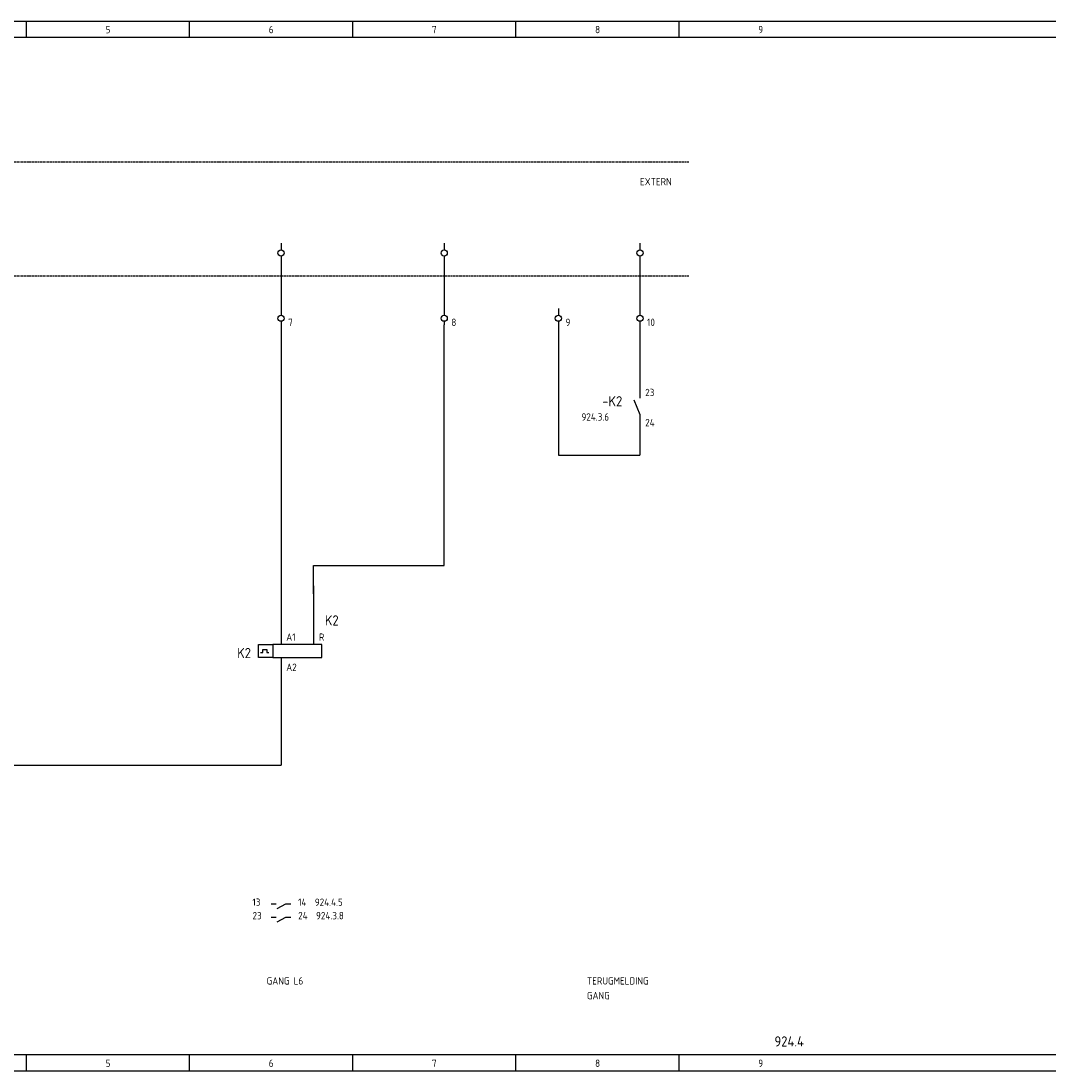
# Model space of a CAD drawing. Extents: x 36 to 1505, y -50 to 508.
# Tile 4 of 5: x 1251 to 1505, y -50 to 208. Entities that reach past the tile are written whole.
import ezdxf

# ---------------------------------------------------------------- set-up
doc = ezdxf.new("R2010")
doc.units = 0
doc.linetypes.add('EPLANLINE2', pattern=[0.375, 0.25, -0.125])
doc.linetypes.add('EPLANLINE7', pattern=[0])
for name, color, linetype in [('AANSLUITCODE', 3, 'CONTINUOUS'), ('AUTOCONNECTING', 2, 'CONTINUOUS'), ('CONTACTSPIEGEL', 7, 'CONTINUOUS'), ('EL6222--', 3, 'CONTINUOUS'), ('KLEMMEN', 7, 'CONTINUOUS'), ('KRUISVERWIJZING', 7, 'CONTINUOUS'), ('ODC', 5, 'CONTINUOUS'), ('ONDERHOEK', 1, 'CONTINUOUS'), ('SPEC_TEKST', 5, 'CONTINUOUS'), ('SYMBOOL', 4, 'CONTINUOUS')]:
    doc.layers.add(name, color=color, linetype=linetype)
doc.styles.get("Standard").update_dxf_attribs({"font": 'ISOCP'})

# ---------------------------------------------------------------- blocks, each defined once
blk = doc.blocks.new('30_0_CBZ_NEN')
at = {"layer": 'SYMBOOL', "color": 3, "linetype": 'EPLANLINE7'}
for p, q in [((0, 4), (0, 3.2)), ((0, 3.2), (0, 2.4)), ((0, 0.8), (0, 0))]:
    blk.add_line(p, q, dxfattribs=at)
blk.add_circle((0, 1.6), 0.75, dxfattribs=at)
blk = doc.blocks.new('190_0_CBZ_NEN')
at = {"layer": 'SYMBOOL', "color": 3, "linetype": 'EPLANLINE7'}
for p, q in [((0, 4), (0, 3.2)), ((0, 3.2), (0, 1.6)), ((-5.5, -1.6), (-5.5, 1.6)), ((-5.5, 1.6), (-2, 1.6)), ((-4.5, -0.4), (-4.5, 0.4)), ((-4.5, 0.4), (-3.5, 0.4)), ((-3.5, 0.4), (-3.5, -0.4)), ((0, 1.6), (-2, 1.6)), ((-2, 1.6), (-2, -1.6)), ((10, 1.6), (-1, 1.6)), ((10, -1.6), (10, 1.6)), ((-2, -1.6), (-5.5, -1.6)), ((-5, -0.4), (-4.5, -0.4)), ((-3.5, -0.4), (-3, -0.4)), ((-2, -1.6), (-1, -1.6)), ((-1, -1.6), (10, -1.6)), ((0, -1.6), (0, -3.2)), ((0, -3.2), (0, -4))]:
    blk.add_line(p, q, dxfattribs=at)
blk = doc.blocks.new('163_0_CBZ_NEN')
at = {"layer": 'SYMBOOL', "color": 3, "linetype": 'EPLANLINE7'}
for p, q in [((0, 4), (0, 3.2)), ((0, 3.2), (0, 1.6))]:
    blk.add_line(p, q, dxfattribs=at)
blk = doc.blocks.new('1_0_CBZ_NEN')
at = {"layer": 'SYMBOOL', "color": 3, "linetype": 'EPLANLINE7'}
for p, q in [((0, 4), (0, 3.2)), ((0, 3.2), (0, 2)), ((-1.5, 1.6), (0, -2)), ((0, -2), (0, -3.2)), ((0, -3.2), (0, -4))]:
    blk.add_line(p, q, dxfattribs=at)
blk = doc.blocks.new('SO283')
at = {"layer": 'SYMBOOL', "color": 3, "linetype": 'EPLANLINE7'}
for p, q in [((0, 4), (0, 0)), ((0, 0), (2, 0))]:
    blk.add_line(p, q, dxfattribs=at)
blk = doc.blocks.new('SO282')
at = {"layer": 'SYMBOOL', "color": 3, "linetype": 'EPLANLINE7'}
for p in [(0, 4), (-2, 0)]:
    blk.add_line(p, (0, 0), dxfattribs=at)

msp = doc.modelspace()

# ---------------------------------------------------------------- linework, layer by layer
at = {"layer": 'AUTOCONNECTING', "color": 3, "linetype": 'EPLANLINE7'}
for p, q in [((1315, 149), (1315, 137)), ((1355, 149), (1355, 137)), ((1403, 149), (1403, 137)), ((1315, 133), (1315, 57)), ((1383, 133), (1383, 101)), ((1403, 133), (1403, 117)), ((1403, 109), (1403, 101)), ((1383, 101), (1403, 101)), ((1323, 69), (1323, 57)), ((1315, 49), (1315, 25)), ((1157, 25), (1315, 25))]:
    msp.add_line(p, q, dxfattribs=at)
at = {"layer": 'CONTACTSPIEGEL', "color": 1, "linetype": 'EPLANLINE7'}
for p, q in [((1312.6, -9), (1313.08, -9)), ((1313.08, -9), (1313.8, -9)), ((1314.05, -10.12), (1316.2, -9)), ((1316.2, -9), (1316.92, -9)), ((1316.92, -9), (1317.4, -9)), ((1312.6, -12.3), (1313.08, -12.3)), ((1313.08, -12.3), (1313.8, -12.3)), ((1314.05, -13.43), (1316.2, -12.3)), ((1316.2, -12.3), (1316.92, -12.3)), ((1316.92, -12.3), (1317.4, -12.3))]:
    msp.add_line(p, q, dxfattribs=at)
at = {"layer": 'EL6222--'}
for p, q in [((1355, 74), (1355, 133)), ((1323, 67), (1323, 74)), ((1323, 74), (1355, 74))]:
    msp.add_line(p, q, dxfattribs=at)
at = {"layer": 'ONDERHOEK', "color": 1, "linetype": 'EPLANLINE7'}
for p, q in [((1000, 207.5), (1505, 207.5)), ((1252.5, 207.5), (1252.5, 203.5)), ((1292.5, 207.5), (1292.5, 203.5)), ((1332.5, 207.5), (1332.5, 203.5)), ((1372.5, 207.5), (1372.5, 203.5)), ((1412.5, 207.5), (1412.5, 203.5)), ((1000, 203.5), (1505, 203.5)), ((1505, -46), (1000, -46)), ((1252.5, -46), (1252.5, -50)), ((1292.5, -46), (1292.5, -50)), ((1332.5, -46), (1332.5, -50)), ((1372.5, -46), (1372.5, -50)), ((1412.5, -46), (1412.5, -50)), ((1000, -50), (1505, -50))]:
    msp.add_line(p, q, dxfattribs=at)
at = {"layer": 'SYMBOOL', "color": 1, "linetype": 'EPLANLINE2'}
for p, q in [((1087, 173), (1415, 173)), ((1087, 145), (1415, 145))]:
    msp.add_line(p, q, dxfattribs=at)

# ---------------------------------------------------------------- block references
at = {"layer": 'SYMBOOL'}
for name, p in [('30_0_CBZ_NEN', (1315, 149)), ('30_0_CBZ_NEN', (1355, 149)), ('30_0_CBZ_NEN', (1403, 149)), ('SO283', (1383, 101)), ('SO282', (1403, 101))]:
    msp.add_blockref(name, p, dxfattribs=at)
ref = msp.add_blockref('30_0_CBZ_NEN', (1315, 133), dxfattribs=at)
ref.add_attrib('AANSLUITCODERING_1', '7', (1316.75, 132.7), dxfattribs={"layer": 'KLEMMEN', "color": 2, "height": 1.8})
ref = msp.add_blockref('30_0_CBZ_NEN', (1355, 133), dxfattribs=at)
ref.add_attrib('AANSLUITCODERING_1', '8', (1356.75, 132.7), dxfattribs={"layer": 'KLEMMEN', "color": 2, "height": 1.8})
ref = msp.add_blockref('30_0_CBZ_NEN', (1383, 133), dxfattribs=at)
ref.add_attrib('AANSLUITCODERING_1', '9', (1384.75, 132.7), dxfattribs={"layer": 'KLEMMEN', "color": 2, "height": 1.8})
ref = msp.add_blockref('30_0_CBZ_NEN', (1403, 133), dxfattribs=at)
ref.add_attrib('AANSLUITCODERING_1', '10', (1404.75, 132.7), dxfattribs={"layer": 'KLEMMEN', "color": 2, "height": 1.8})
ref = msp.add_blockref('1_0_CBZ_NEN', (1403, 113), dxfattribs=at)
ref.add_attrib('ODC_1', '-K2', (1393.75, 113), dxfattribs={"layer": 'ODC', "color": 3, "height": 2.5})
ref.add_attrib('AANSLUITCODERING_1', '23', (1404.28, 115.5), dxfattribs={"layer": 'AANSLUITCODE', "color": 2, "height": 1.8})
ref.add_attrib('AANSLUITCODERING_2', '24', (1404.28, 108.1), dxfattribs={"layer": 'AANSLUITCODE', "color": 2, "height": 1.8})
ref = msp.add_blockref('163_0_CBZ_NEN', (1323, 53), dxfattribs=at)
ref.add_attrib('ODC_1', 'K2', (1325.75, 59.25), dxfattribs={"layer": 'ODC', "color": 3, "height": 2.5})
ref.add_attrib('AANSLUITCODERING_1', 'R', (1324.28, 55.5), dxfattribs={"layer": 'AANSLUITCODE', "color": 2, "height": 1.8})
ref = msp.add_blockref('190_0_CBZ_NEN', (1315, 53), dxfattribs=at)
ref.add_attrib('ODC_1', 'K2', (1304.25, 51.25), dxfattribs={"layer": 'ODC', "color": 3, "height": 2.5})
ref.add_attrib('AANSLUITCODERING_1', 'A1', (1316.28, 55.5), dxfattribs={"layer": 'AANSLUITCODE', "color": 2, "height": 1.8})
ref.add_attrib('AANSLUITCODERING_2', 'A2', (1316.28, 48.1), dxfattribs={"layer": 'AANSLUITCODE', "color": 2, "height": 1.8})

# ---------------------------------------------------------------- texts
at = {"layer": 'CONTACTSPIEGEL', "color": 2}
for s, p in [('13', (1308, -9.5)), ('14  924.4.5', (1319.2, -9.5)), ('23', (1308, -12.8)), ('24  924.3.8', (1319.2, -12.8))]:
    msp.add_text(s, height=1.8, dxfattribs=at).set_placement(p)
at = {"layer": 'KRUISVERWIJZING', "color": 2}
msp.add_text('924.3.6', height=1.8, dxfattribs=at).set_placement((1388.65, 109.5))
at = {"layer": 'ONDERHOEK', "color": 2}
for s, p in [('5 ', (1272, 204.5)), ('6 ', (1312, 204.5)), ('7 ', (1352, 204.5)), ('8 ', (1392, 204.5)), ('9 ', (1432, 204.5)), ('5 ', (1272, -49)), ('6 ', (1312, -49)), ('7 ', (1352, -49)), ('8 ', (1392, -49)), ('9 ', (1432, -49))]:
    msp.add_text(s, height=1.8, dxfattribs=at).set_placement(p)
at = {"layer": 'ONDERHOEK', "color": 3}
msp.add_text('924.4', height=2.5, dxfattribs=at).set_placement((1435.97, -44))
at = {"layer": 'SPEC_TEKST', "color": 2}
for s, p in [('EXTERN', (1403, 167.2)), ('GANG L6', (1311.48, -28.8)), ('TERUGMELDING', (1390, -28.8)), ('GANG', (1390, -32.4))]:
    msp.add_text(s, height=1.8, dxfattribs=at).set_placement(p)

doc.saveas('drawing.dxf')
